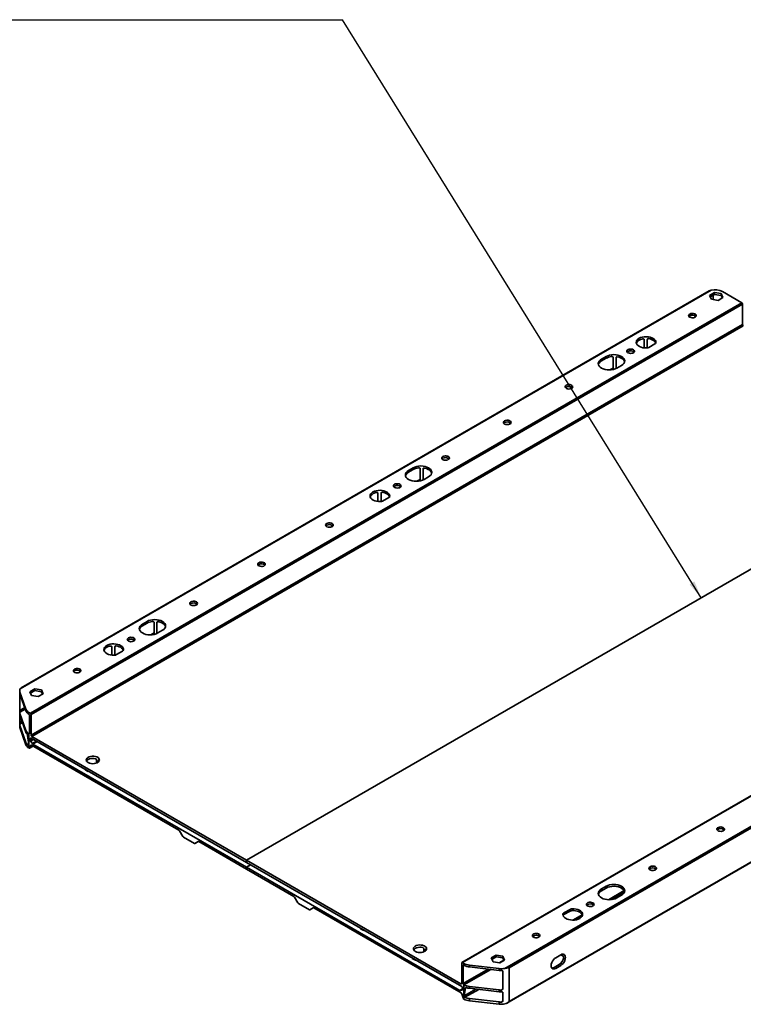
# Model space of a CAD drawing. Header units: millimetres. Extents: x 16930 to 21376, y -5668 to -2995.
# Tile 10 of 13: x 19112 to 19775, y -4952 to -4049. Entities that reach past the tile are written whole.
import ezdxf

# ---------------------------------------------------------------- set-up
doc = ezdxf.new("R2010")
doc.units = ezdxf.units.MM
doc.layers.add('7标注层', color=4, linetype='CONTINUOUS')
doc.layers.add('文字层', color=3, linetype='CONTINUOUS')
doc.layers.add('轮廓实线层', color=7, linetype='CONTINUOUS', lineweight=35)
doc.styles.add('SLDTEXTSTYLE1', font='仿宋_GB2312.ttf', dxfattribs={"width": 0.7, "bigfont": 'bigfont'})
doc.dimstyles.new('SLDDIMSTYLE1', dxfattribs={"dimtxt": 16, "dimasz": 16, "dimexe": 5, "dimexo": 0.0625, "dimgap": 4, "dimtad": 1, "dimdec": 1, "dimrnd": 1e-09, "dimzin": 12, "dimdsep": 46, "dimtxsty": 'SLDTEXTSTYLE1', "dimcen": 0.09, "dimadec": 0, "dimazin": 3, "dimtfac": 1, "dimtdec": 1, "dimtmove": 0, "dimatfit": 2, "dimfxl": 0, "dimfrac": 2, "dimtolj": 1, "dimtzin": 12, "dimarcsym": 0})

msp = doc.modelspace()

# ---------------------------------------------------------------- linework, layer by layer
at = {"layer": '7标注层', "color": 3}
msp.add_line((18972.85, -4049.42), (19408.05, -4049.42), dxfattribs=at)
at = {"layer": '轮廓实线层'}
for p, q in [((19745.76, -4297.33), (19112.65, -4662.82)), ((19743.88, -4298.08), (19113.53, -4661.97)), ((19748.82, -4299.65), (19744.33, -4302.24)), ((19744.33, -4302.24), (19745.97, -4305.79)), ((19748.82, -4301.28), (19744.92, -4303.53)), ((19745.97, -4305.79), (19752.1, -4306.73)), ((19747.63, -4306.04), (19747.63, -4301.97)), ((19754.95, -4300.6), (19748.82, -4299.65)), ((19748.82, -4301.28), (19748.82, -4299.65)), ((19754.95, -4302.23), (19748.82, -4301.28)), ((19752.1, -4306.73), (19756.59, -4304.14)), ((19756.59, -4304.14), (19754.95, -4300.6)), ((19754.95, -4302.23), (19754.95, -4300.6)), ((19756, -4304.49), (19754.95, -4302.23)), ((19773.79, -4308.91), (19756.12, -4298.7)), ((19121.84, -4685.27), (19773.79, -4308.91)), ((19774.5, -4310.13), (19122.55, -4686.5)), ((19774.5, -4328.91), (19774.5, -4310.13)), ((19122.55, -4705.28), (19774.5, -4328.91)), ((19775.21, -4330.14), (19123.26, -4706.5)), ((19688.44, -4341.85), (19687.26, -4342.53)), ((19684.33, -4350.33), (19684.33, -4342.6)), ((19687.26, -4342.53), (19687.26, -4350.37)), ((19688.61, -4349.92), (19694.22, -4346.68)), ((19649.49, -4358.22), (19645.24, -4360.67)), ((19649.49, -4359.85), (19645.24, -4362.3)), ((19649.49, -4359.85), (19649.49, -4358.22)), ((19655.93, -4370.13), (19655.93, -4358.99)), ((19659.69, -4358.45), (19658.57, -4359.1)), ((19658.57, -4359.1), (19658.57, -4369.25)), ((19645.24, -4362.3), (19645.24, -4360.67)), ((19652.95, -4370.51), (19655.93, -4368.79)), ((19659.39, -4368.83), (19663.63, -4366.38)), ((19319.83, -4819.98), (19971.78, -4443.62)), ((19472.71, -4460.27), (19468.47, -4462.72)), ((19472.71, -4461.9), (19468.47, -4464.35)), ((19468.47, -4464.35), (19468.47, -4462.72)), ((19472.71, -4461.9), (19472.71, -4460.27)), ((19479.15, -4472.18), (19479.15, -4461.04)), ((19482.91, -4460.5), (19481.8, -4461.15)), ((19481.8, -4461.15), (19481.8, -4471.3)), ((19482.61, -4470.88), (19486.85, -4468.43)), ((19476.17, -4472.56), (19479.15, -4470.84)), ((19440.38, -4491.16), (19440.38, -4483.43)), ((19444.49, -4482.68), (19443.31, -4483.36)), ((19443.31, -4483.36), (19443.31, -4491.2)), ((19444.66, -4490.75), (19450.27, -4487.51)), ((20169.27, -4537.45), (19517.32, -4913.82)), ((19517.82, -4913.87), (20169.77, -4537.5)), ((20189.83, -4553.68), (19556.71, -4919.18)), ((19560.5, -4918.62), (20187.45, -4556.69)), ((19558.59, -4951.09), (20188.94, -4587.19)), ((20187.45, -4587.72), (19560.5, -4949.65)), ((19228.76, -4601.1), (19224.51, -4603.55)), ((19228.76, -4602.73), (19224.51, -4605.18)), ((19224.51, -4605.18), (19224.51, -4603.55)), ((19228.76, -4602.73), (19228.76, -4601.1)), ((19235.2, -4613.01), (19235.2, -4601.87)), ((19238.96, -4601.33), (19237.84, -4601.98)), ((19237.84, -4601.98), (19237.84, -4612.13)), ((19232.22, -4613.39), (19235.2, -4611.67)), ((19238.66, -4611.71), (19242.9, -4609.26)), ((19196.42, -4631.99), (19196.42, -4624.26)), ((19200.54, -4623.51), (19199.36, -4624.2)), ((19199.36, -4624.2), (19199.36, -4632.03)), ((19200.71, -4631.58), (19206.32, -4628.34)), ((19112.19, -4667.17), (19112.19, -4682.68)), ((19117.71, -4681.52), (19112.29, -4665.85)), ((19112.29, -4665.85), (19112.29, -4667.48)), ((19125.86, -4662.95), (19121.36, -4665.55)), ((19121.36, -4665.55), (19123.01, -4669.09)), ((19121.96, -4666.83), (19125.86, -4664.59)), ((19131.99, -4663.9), (19125.86, -4662.95)), ((19125.86, -4664.59), (19125.86, -4662.95)), ((19131.99, -4665.53), (19125.86, -4664.59)), ((19133.63, -4667.44), (19131.99, -4663.9)), ((19131.99, -4665.53), (19131.99, -4663.9)), ((19133.04, -4667.79), (19131.99, -4665.53)), ((19117.71, -4683.15), (19112.29, -4667.48)), ((19123.01, -4669.09), (19129.14, -4670.04)), ((19129.14, -4670.04), (19133.63, -4667.44)), ((19117.13, -4681.46), (19112.09, -4684.37)), ((19112.19, -4682.68), (19116.66, -4680.1)), ((19117.71, -4683.15), (19117.71, -4681.52)), ((19120.45, -4684.47), (19120.45, -4686.1)), ((19121.84, -4685.27), (19120.45, -4684.47)), ((19114.65, -4693.92), (19112.09, -4695.4)), ((19112.19, -4686.76), (19112.19, -4693.71)), ((19112.19, -4693.71), (19114.18, -4692.56)), ((19112.29, -4685.45), (19117.71, -4701.11)), ((19112.29, -4685.45), (19112.29, -4687.08)), ((19117.71, -4702.75), (19112.29, -4687.08)), ((19120.45, -4686.1), (19120.43, -4686.09)), ((19121.14, -4703.64), (19121.14, -4687.31)), ((19122.55, -4705.28), (19122.55, -4686.5)), ((19112.29, -4696.47), (19117.71, -4712.14)), ((19112.29, -4696.47), (19112.29, -4698.51)), ((19117.71, -4714.18), (19112.29, -4698.51)), ((19117.71, -4702.75), (19117.71, -4701.11)), ((19117.71, -4714.18), (19117.71, -4712.14)), ((19120.43, -4704.05), (19121.14, -4703.64)), ((19120.43, -4704.05), (19120.45, -4704.06)), ((19120.45, -4704.06), (19120.45, -4717.13)), ((19122.55, -4708.13), (19121.84, -4708.54)), ((19121.84, -4708.54), (19121.84, -4709.98)), ((19121.84, -4709.98), (19123.8, -4708.86)), ((19124.65, -4709.35), (19122.13, -4710.8)), ((19122.13, -4710.8), (19123.78, -4713.17)), ((19319.83, -4822.02), (19122.55, -4708.13)), ((19319.83, -4819.98), (19123.26, -4706.5)), ((19123.78, -4713.17), (19127.53, -4711.01)), ((19128.09, -4711.33), (19124.2, -4713.58)), ((19119.65, -4714.57), (19120.3, -4714.19)), ((19120.45, -4717.13), (19120.66, -4717.25)), ((19121.16, -4717.3), (19124.49, -4715.38)), ((19121.31, -4717.11), (19122.37, -4714.67)), ((19121.31, -4717.11), (19124.4, -4715.33)), ((19122.77, -4714.44), (19122.37, -4714.67)), ((19123.03, -4714.54), (19258.02, -4792.46)), ((19124.2, -4713.58), (19319.83, -4826.51)), ((19182.59, -4730.96), (19182.59, -4728.17)), ((19184.53, -4728.69), (19184.01, -4728.99)), ((19184.01, -4728.99), (19184.01, -4730.14)), ((19184.85, -4729.16), (19184.53, -4728.69)), ((19172.05, -4737.12), (19172.4, -4736.91)), ((19174.88, -4738.75), (19172.05, -4737.12)), ((19175.23, -4738.55), (19174.88, -4738.75)), ((19219.42, -4764.47), (19219.78, -4764.26)), ((19222.25, -4766.1), (19219.42, -4764.47)), ((19222.61, -4765.9), (19222.25, -4766.1)), ((19258.52, -4792.99), (19261.64, -4798.4)), ((19262.14, -4798.93), (19272.16, -4804.71)), ((19272.66, -4804.76), (19275.8, -4802.95)), ((19272.66, -4804.76), (19275.78, -4802.96)), ((19276.28, -4803.01), (19319.83, -4828.15)), ((19319.83, -4822.02), (19319.83, -4819.98)), ((19319.83, -4819.98), (19516.41, -4933.46)), ((19319.83, -4822.02), (19517.12, -4935.91)), ((19323.72, -4824.27), (19319.83, -4826.51)), ((19319.83, -4828.15), (19319.83, -4826.51)), ((19515.47, -4939.45), (19319.83, -4826.51)), ((19363.38, -4853.29), (19319.83, -4828.15)), ((19645.24, -4846.43), (19649.49, -4843.98)), ((19645.24, -4848.06), (19649.49, -4845.61)), ((19645.24, -4848.06), (19645.24, -4846.43)), ((19649.49, -4845.61), (19649.49, -4843.98)), ((19367, -4859.22), (19363.88, -4853.82)), ((19666.05, -4847.89), (19651.54, -4856.27)), ((19654.61, -4856.13), (19666.29, -4849.39)), ((19663.63, -4852.15), (19659.39, -4854.59)), ((19377.52, -4865.53), (19367.5, -4859.75)), ((19381.16, -4863.77), (19378.02, -4865.58)), ((19381.14, -4863.78), (19378.02, -4865.58)), ((19516.64, -4941.76), (19381.64, -4863.83)), ((19610.83, -4868.34), (19616.44, -4865.1)), ((19616.44, -4866.73), (19616.44, -4865.1)), ((19618.38, -4866.23), (19618.38, -4864.59)), ((19609.96, -4870.11), (19609.96, -4869.45)), ((19610.83, -4869.97), (19616.44, -4866.73)), ((19610.83, -4869.97), (19610.83, -4868.34)), ((19627.63, -4870.07), (19619.14, -4874.97)), ((19622.87, -4874.45), (19627.04, -4872.05)), ((19424.84, -4882.64), (19424.48, -4882.85)), ((19424.48, -4882.85), (19427.31, -4884.48)), ((19427.31, -4884.48), (19427.67, -4884.28)), ((19482.41, -4901.25), (19482.41, -4904.04)), ((19483.82, -4902.07), (19484.35, -4901.76)), ((19484.35, -4901.76), (19484.67, -4902.24)), ((19472.21, -4909.99), (19471.86, -4910.2)), ((19471.86, -4910.2), (19474.69, -4911.83)), ((19483.82, -4903.22), (19483.82, -4902.07)), ((19544.21, -4909.65), (19548.71, -4907.06)), ((19545.86, -4913.19), (19544.21, -4909.65)), ((19544.81, -4910.94), (19548.71, -4908.69)), ((19548.71, -4907.06), (19554.84, -4908.01)), ((19548.71, -4908.69), (19548.71, -4907.06)), ((19548.71, -4908.69), (19554.84, -4909.64)), ((19554.84, -4908.01), (19556.48, -4911.55)), ((19554.84, -4909.64), (19554.84, -4908.01)), ((19554.84, -4909.64), (19555.89, -4911.89)), ((19603.35, -4909.4), (19607.94, -4906.75)), ((19607.94, -4906.75), (19610.06, -4907.97)), ((19609.82, -4906.48), (19609.36, -4906.21)), ((19610.2, -4906.26), (19609.82, -4906.48)), ((19610.15, -4906.19), (19610.2, -4906.26)), ((19474.69, -4911.83), (19475.04, -4911.62)), ((19517.12, -4933.05), (19517.12, -4914.27)), ((19517.82, -4913.87), (19519.22, -4914.67)), ((19518.53, -4916.72), (19519.24, -4916.32)), ((19518.53, -4933.05), (19518.53, -4916.72)), ((19541.4, -4919.85), (19518.53, -4933.05)), ((19519.22, -4914.67), (19519.22, -4916.3)), ((19519.22, -4916.3), (19519.24, -4916.32)), ((19524.33, -4916.25), (19551.47, -4919.38)), ((19524.33, -4917.88), (19524.33, -4916.25)), ((19524.33, -4917.88), (19551.47, -4921.02)), ((19551.99, -4914.14), (19545.86, -4913.19)), ((19555.74, -4911.57), (19551.44, -4914.06)), ((19551.47, -4919.38), (19551.47, -4921.02)), ((19556.48, -4911.55), (19551.99, -4914.14)), ((19560.5, -4949.65), (19560.5, -4918.62)), ((19606.53, -4915.73), (19601.93, -4918.38)), ((19601.93, -4918.38), (19603.35, -4919.2)), ((19607.94, -4916.54), (19603.35, -4919.2)), ((19606.53, -4915.73), (19607.94, -4916.54)), ((19519.24, -4934.28), (19543.75, -4920.13)), ((19554.84, -4921.89), (19554.84, -4938.22)), ((19517.12, -4933.05), (19516.41, -4933.46)), ((19517.82, -4937.14), (19517.82, -4938.58)), ((19519.22, -4934.27), (19519.22, -4947.33)), ((19519.24, -4934.28), (19519.22, -4934.27)), ((19520.54, -4937.23), (19521.25, -4936.82)), ((19551.47, -4938.98), (19524.33, -4935.85)), ((19524.33, -4937.48), (19524.33, -4935.85)), ((19524.33, -4937.48), (19551.47, -4940.61)), ((19517.82, -4938.09), (19515.47, -4939.45)), ((19515.89, -4939.53), (19517.82, -4938.42)), ((19517.54, -4939.07), (19515.89, -4939.53)), ((19518.35, -4946.32), (19517.29, -4942.65)), ((19517.68, -4938.99), (19517.54, -4939.07)), ((19530.23, -4938.16), (19519.37, -4944.43)), ((19520.12, -4945.75), (19532.76, -4938.45)), ((19551.47, -4950), (19524.33, -4946.87)), ((19524.33, -4948.91), (19524.33, -4946.87)), ((19551.47, -4938.98), (19551.47, -4940.61)), ((19554.84, -4938.22), (19553.33, -4939.09)), ((19554.84, -4941.48), (19554.84, -4949.24)), ((19519.22, -4947.33), (19519.01, -4947.21)), ((19524.33, -4948.91), (19551.47, -4952.04)), ((19551.47, -4950), (19551.47, -4952.04)), ((19554.84, -4949.24), (19553.33, -4950.12))]:
    msp.add_line(p, q, dxfattribs=at)
at = {"layer": '轮廓实线层', "flags": 128}
for points in [[(19745.76, -4297.33), (19744.04, -4297.99), (19743.89, -4298.1)], [(19726.14, -4319.28), (19725.47, -4319.82), (19725.14, -4320.45), (19725.19, -4321.12), (19725.6, -4321.74), (19726.35, -4322.25), (19727.34, -4322.59), (19728.47, -4322.72), (19729.61, -4322.64), (19730.64, -4322.35), (19731.46, -4321.88), (19731.97, -4321.28), (19732.11, -4320.62), (19731.87, -4319.97), (19731.28, -4319.4), (19730.4, -4318.97), (19729.33, -4318.73), (19728.18, -4318.7), (19727.07, -4318.89), (19726.14, -4319.28)], [(19726.14, -4320.91), (19725.47, -4321.45), (19725.41, -4321.52)], [(19695.1, -4345.56), (19695.03, -4344.52), (19694.6, -4343.5), (19693.82, -4342.56), (19692.74, -4341.72), (19691.38, -4341.03), (19689.82, -4340.5), (19688.1, -4340.17), (19686.3, -4340.04), (19684.5, -4340.13), (19682.76, -4340.42), (19681.15, -4340.9), (19679.75, -4341.56), (19678.6, -4342.37), (19677.76, -4343.3), (19677.26, -4344.3), (19677.12, -4345.35), (19677.34, -4346.38), (19677.91, -4347.38), (19678.82, -4348.28), (19680.02, -4349.06), (19681.47, -4349.69), (19683.11, -4350.14), (19684.87, -4350.38), (19686.68, -4350.42)], [(19684.33, -4342.6), (19684.32, -4342.5), (19684.25, -4342.37), (19684.08, -4342.22), (19683.74, -4342.08), (19683.02, -4342.04), (19682.19, -4342.19)], [(19688.44, -4341.85), (19688.16, -4341.84), (19687.75, -4341.93), (19687.43, -4342.14), (19687.3, -4342.35), (19687.26, -4342.53)], [(19694.97, -4345.96), (19694.76, -4345.43), (19694.21, -4344.6), (19693.42, -4343.84), (19692.42, -4343.16), (19691.23, -4342.6), (19689.89, -4342.16), (19688.44, -4341.85)], [(19663.63, -4366.38), (19664.87, -4365.51), (19665.8, -4364.51), (19666.36, -4363.43), (19666.56, -4362.3), (19666.36, -4361.17), (19665.8, -4360.09), (19664.87, -4359.09), (19663.63, -4358.22), (19662.11, -4357.5), (19660.38, -4356.97), (19658.51, -4356.64), (19656.56, -4356.53), (19654.61, -4356.64), (19652.73, -4356.97), (19651, -4357.5), (19649.49, -4358.22)], [(19655.93, -4358.99), (19655.93, -4358.97), (19655.88, -4358.79), (19655.77, -4358.63), (19655.51, -4358.45), (19655.04, -4358.31), (19654.27, -4358.31)], [(19659.69, -4358.45), (19659.4, -4358.43), (19659.03, -4358.51), (19658.73, -4358.7), (19658.6, -4358.91), (19658.57, -4359.1)], [(19666.46, -4363.12), (19666.29, -4362.6), (19665.62, -4361.49), (19664.57, -4360.48), (19663.2, -4359.62), (19661.55, -4358.93), (19659.69, -4358.45)], [(19669.57, -4351.93), (19668.9, -4352.47), (19668.57, -4353.11), (19668.62, -4353.78), (19669.04, -4354.4), (19669.78, -4354.9), (19670.77, -4355.24), (19671.9, -4355.38), (19673.04, -4355.3), (19674.08, -4355.01), (19674.89, -4354.54), (19675.4, -4353.94), (19675.54, -4353.28), (19675.3, -4352.63), (19674.71, -4352.06), (19673.83, -4351.63), (19672.76, -4351.38), (19671.61, -4351.36), (19670.51, -4351.55), (19669.57, -4351.93)], [(19669.57, -4353.57), (19668.9, -4354.11), (19668.84, -4354.18)], [(19645.24, -4360.67), (19644, -4361.54), (19643.08, -4362.54), (19642.51, -4363.62), (19642.31, -4364.75), (19642.51, -4365.88), (19643.08, -4366.96), (19644, -4367.96), (19645.24, -4368.83), (19646.76, -4369.55), (19648.49, -4370.08), (19650.36, -4370.41), (19652.31, -4370.52), (19654.26, -4370.41), (19656.14, -4370.08), (19657.87, -4369.55), (19659.39, -4368.83)], [(19613, -4384.59), (19612.33, -4385.13), (19612, -4385.77), (19612.05, -4386.43), (19612.47, -4387.05), (19613.21, -4387.56), (19614.2, -4387.9), (19615.33, -4388.04), (19616.47, -4387.95), (19617.51, -4387.66), (19618.32, -4387.19), (19618.83, -4386.59), (19618.97, -4385.93), (19618.73, -4385.28), (19618.14, -4384.71), (19617.27, -4384.28), (19616.19, -4384.04), (19615.04, -4384.01), (19613.94, -4384.2), (19613, -4384.59)], [(19613, -4386.22), (19612.33, -4386.76), (19612.27, -4386.83)], [(19556.43, -4417.24), (19555.76, -4417.79), (19555.43, -4418.42), (19555.48, -4419.09), (19555.9, -4419.71), (19556.64, -4420.22), (19557.63, -4420.56), (19558.76, -4420.69), (19559.9, -4420.61), (19560.94, -4420.32), (19561.75, -4419.85), (19562.26, -4419.25), (19562.4, -4418.59), (19562.17, -4417.94), (19561.58, -4417.37), (19560.7, -4416.94), (19559.62, -4416.7), (19558.47, -4416.67), (19557.37, -4416.86), (19556.43, -4417.24)], [(19556.43, -4418.88), (19555.76, -4419.42), (19555.7, -4419.49)], [(19499.86, -4449.9), (19499.19, -4450.44), (19498.86, -4451.08), (19498.91, -4451.74), (19499.33, -4452.36), (19500.07, -4452.87), (19501.06, -4453.21), (19502.19, -4453.35), (19503.34, -4453.27), (19504.37, -4452.97), (19505.19, -4452.5), (19505.69, -4451.91), (19505.83, -4451.25), (19505.6, -4450.6), (19505.01, -4450.02), (19504.13, -4449.59), (19503.05, -4449.35), (19501.9, -4449.33), (19500.8, -4449.51), (19499.86, -4449.9)], [(19486.85, -4468.43), (19488.09, -4467.56), (19489.02, -4466.56), (19489.59, -4465.48), (19489.78, -4464.35), (19489.59, -4463.23), (19489.02, -4462.14), (19488.09, -4461.14), (19486.85, -4460.27), (19485.34, -4459.55), (19483.61, -4459.02), (19481.73, -4458.69), (19479.78, -4458.58), (19477.83, -4458.69), (19475.95, -4459.02), (19474.22, -4459.55), (19472.71, -4460.27)], [(19499.86, -4451.53), (19499.19, -4452.08), (19499.14, -4452.15)], [(19468.47, -4462.72), (19467.22, -4463.59), (19466.3, -4464.59), (19465.73, -4465.67), (19465.54, -4466.8), (19465.73, -4467.93), (19466.3, -4469.01), (19467.22, -4470.01), (19468.47, -4470.88), (19469.98, -4471.6), (19471.71, -4472.13), (19473.59, -4472.46), (19475.54, -4472.57), (19477.49, -4472.46), (19479.36, -4472.13), (19481.09, -4471.6), (19482.61, -4470.88)], [(19479.15, -4461.04), (19479.15, -4461.02), (19479.11, -4460.84), (19478.99, -4460.68), (19478.74, -4460.5), (19478.26, -4460.36), (19477.49, -4460.36)], [(19482.91, -4460.5), (19482.62, -4460.48), (19482.25, -4460.56), (19481.96, -4460.75), (19481.83, -4460.96), (19481.8, -4461.15)], [(19489.68, -4465.17), (19489.51, -4464.65), (19488.84, -4463.54), (19487.8, -4462.53), (19486.42, -4461.67), (19484.77, -4460.98), (19482.91, -4460.5)], [(19455.67, -4475.41), (19455, -4475.96), (19454.67, -4476.59), (19454.72, -4477.26), (19455.14, -4477.88), (19455.88, -4478.38), (19456.87, -4478.73), (19458, -4478.86), (19459.14, -4478.78), (19460.18, -4478.49), (19460.99, -4478.02), (19461.5, -4477.42), (19461.64, -4476.76), (19461.4, -4476.11), (19460.81, -4475.54), (19459.93, -4475.11), (19458.86, -4474.87), (19457.71, -4474.84), (19456.61, -4475.03), (19455.67, -4475.41)], [(19455.67, -4477.05), (19455, -4477.59), (19454.94, -4477.66)], [(19451.14, -4486.39), (19451.08, -4485.35), (19450.65, -4484.33), (19449.87, -4483.39), (19448.79, -4482.55), (19447.43, -4481.86), (19445.86, -4481.33), (19444.15, -4481), (19442.35, -4480.87), (19440.54, -4480.96), (19438.8, -4481.25), (19437.2, -4481.73), (19435.8, -4482.39), (19434.65, -4483.2), (19433.81, -4484.13), (19433.31, -4485.13), (19433.16, -4486.18), (19433.38, -4487.21), (19433.96, -4488.21), (19434.87, -4489.11), (19436.07, -4489.89), (19437.52, -4490.52), (19439.16, -4490.97), (19440.92, -4491.21), (19442.73, -4491.25)], [(19440.38, -4483.43), (19440.36, -4483.33), (19440.3, -4483.2), (19440.13, -4483.05), (19439.79, -4482.91), (19439.07, -4482.87), (19438.24, -4483.02)], [(19444.49, -4482.68), (19444.21, -4482.67), (19443.8, -4482.76), (19443.47, -4482.97), (19443.34, -4483.18), (19443.31, -4483.36)], [(19451.02, -4486.79), (19450.81, -4486.26), (19450.26, -4485.43), (19449.47, -4484.67), (19448.47, -4483.99), (19447.28, -4483.43), (19445.94, -4482.99), (19444.49, -4482.68)], [(19393.44, -4511.34), (19392.77, -4511.88), (19392.44, -4512.51), (19392.49, -4513.18), (19392.91, -4513.8), (19393.66, -4514.31), (19394.64, -4514.65), (19395.77, -4514.78), (19396.92, -4514.7), (19397.95, -4514.41), (19398.77, -4513.94), (19399.27, -4513.34), (19399.41, -4512.68), (19399.18, -4512.03), (19398.59, -4511.46), (19397.71, -4511.03), (19396.64, -4510.79), (19395.48, -4510.76), (19394.38, -4510.95), (19393.44, -4511.34)], [(19393.44, -4512.97), (19392.77, -4513.51), (19392.72, -4513.58)], [(19331.22, -4547.26), (19330.55, -4547.8), (19330.22, -4548.44), (19330.27, -4549.1), (19330.69, -4549.72), (19331.43, -4550.23), (19332.42, -4550.57), (19333.55, -4550.71), (19334.69, -4550.62), (19335.73, -4550.33), (19336.54, -4549.86), (19337.05, -4549.26), (19337.19, -4548.6), (19336.95, -4547.95), (19336.36, -4547.38), (19335.48, -4546.95), (19334.41, -4546.71), (19333.26, -4546.68), (19332.15, -4546.87), (19331.22, -4547.26)], [(19331.22, -4548.89), (19330.55, -4549.43), (19330.49, -4549.5)], [(19268.99, -4583.18), (19268.32, -4583.72), (19267.99, -4584.36), (19268.04, -4585.02), (19268.46, -4585.64), (19269.2, -4586.15), (19270.19, -4586.49), (19271.32, -4586.63), (19272.47, -4586.55), (19273.5, -4586.25), (19274.31, -4585.78), (19274.82, -4585.19), (19274.96, -4584.53), (19274.73, -4583.87), (19274.14, -4583.3), (19273.26, -4582.87), (19272.18, -4582.63), (19271.03, -4582.6), (19269.93, -4582.79), (19268.99, -4583.18)], [(19268.99, -4584.81), (19268.32, -4585.35), (19268.26, -4585.43)], [(19224.51, -4603.55), (19223.27, -4604.42), (19222.35, -4605.42), (19221.78, -4606.51), (19221.59, -4607.63), (19221.78, -4608.76), (19222.35, -4609.84), (19223.27, -4610.84), (19224.51, -4611.71), (19226.03, -4612.43), (19227.76, -4612.96), (19229.63, -4613.29), (19231.59, -4613.4), (19233.54, -4613.29), (19235.41, -4612.96), (19237.14, -4612.43), (19238.66, -4611.71)], [(19242.9, -4609.26), (19244.14, -4608.39), (19245.07, -4607.39), (19245.64, -4606.31), (19245.83, -4605.18), (19245.64, -4604.06), (19245.07, -4602.97), (19244.14, -4601.97), (19242.9, -4601.1), (19241.38, -4600.38), (19239.65, -4599.85), (19237.78, -4599.52), (19235.83, -4599.41), (19233.88, -4599.52), (19232, -4599.85), (19230.27, -4600.38), (19228.76, -4601.1)], [(19235.2, -4601.87), (19235.2, -4601.85), (19235.15, -4601.67), (19235.04, -4601.51), (19234.78, -4601.33), (19234.31, -4601.19), (19233.54, -4601.2)], [(19238.96, -4601.33), (19238.67, -4601.31), (19238.3, -4601.39), (19238, -4601.58), (19237.88, -4601.79), (19237.84, -4601.98)], [(19245.73, -4606), (19245.56, -4605.48), (19244.89, -4604.37), (19243.84, -4603.36), (19242.47, -4602.5), (19240.82, -4601.81), (19238.96, -4601.33)], [(19207.19, -4627.22), (19207.12, -4626.18), (19206.69, -4625.16), (19205.92, -4624.22), (19204.83, -4623.38), (19203.48, -4622.69), (19201.91, -4622.16), (19200.2, -4621.83), (19198.4, -4621.7), (19196.59, -4621.79), (19194.85, -4622.08), (19193.25, -4622.56), (19191.85, -4623.22), (19190.7, -4624.03), (19189.86, -4624.96), (19189.36, -4625.96), (19189.21, -4627.01), (19189.43, -4628.04), (19190.01, -4629.04), (19190.91, -4629.94), (19192.12, -4630.72), (19193.57, -4631.35), (19195.2, -4631.8), (19196.96, -4632.04), (19198.77, -4632.08)], [(19211.72, -4616.24), (19211.05, -4616.79), (19210.72, -4617.42), (19210.77, -4618.09), (19211.18, -4618.71), (19211.93, -4619.21), (19212.92, -4619.56), (19214.05, -4619.69), (19215.19, -4619.61), (19216.22, -4619.32), (19217.04, -4618.85), (19217.55, -4618.25), (19217.69, -4617.59), (19217.45, -4616.94), (19216.86, -4616.37), (19215.98, -4615.94), (19214.91, -4615.7), (19213.76, -4615.67), (19212.65, -4615.86), (19211.72, -4616.24)], [(19211.72, -4617.88), (19211.05, -4618.42), (19210.99, -4618.49)], [(19196.42, -4624.26), (19196.41, -4624.16), (19196.35, -4624.03), (19196.18, -4623.88), (19195.84, -4623.74), (19195.12, -4623.7), (19194.29, -4623.85)], [(19200.54, -4623.51), (19200.25, -4623.5), (19199.85, -4623.59), (19199.52, -4623.8), (19199.39, -4624.01), (19199.36, -4624.2)], [(19207.07, -4627.62), (19206.86, -4627.09), (19206.31, -4626.26), (19205.52, -4625.5), (19204.52, -4624.82), (19203.33, -4624.26), (19201.99, -4623.82), (19200.54, -4623.51)], [(19162.22, -4644.82), (19161.55, -4645.36), (19161.22, -4646), (19161.27, -4646.66), (19161.69, -4647.28), (19162.43, -4647.79), (19163.42, -4648.13), (19164.55, -4648.27), (19165.69, -4648.18), (19166.73, -4647.89), (19167.54, -4647.42), (19168.05, -4646.82), (19168.19, -4646.16), (19167.95, -4645.51), (19167.36, -4644.94), (19166.48, -4644.51), (19165.41, -4644.27), (19164.26, -4644.24), (19163.16, -4644.43), (19162.22, -4644.82)], [(19162.22, -4646.45), (19161.55, -4646.99), (19161.49, -4647.06)], [(19113.55, -4661.99), (19113.44, -4662.03), (19112.65, -4662.82)], [(19119.65, -4714.57), (19119.86, -4714.67), (19120.05, -4714.67), (19120.2, -4714.56), (19120.29, -4714.36), (19120.3, -4714.09), (19120.3, -4714.05)], [(19120.66, -4717.25), (19120.76, -4717.3), (19120.86, -4717.33), (19120.96, -4717.35), (19121.05, -4717.34), (19121.14, -4717.31), (19121.21, -4717.26), (19121.27, -4717.2), (19121.31, -4717.11)], [(19122.37, -4714.67), (19122.42, -4714.59), (19122.48, -4714.52), (19122.55, -4714.47), (19122.63, -4714.45), (19122.72, -4714.44), (19122.82, -4714.45), (19122.92, -4714.48), (19123.03, -4714.54)], [(19174.88, -4730.59), (19176.06, -4731.12), (19177.44, -4731.46), (19178.93, -4731.6), (19180.43, -4731.52), (19181.84, -4731.22), (19183.09, -4730.73), (19184.08, -4730.08), (19184.76, -4729.31), (19185.09, -4728.46), (19185.04, -4727.59), (19184.62, -4726.76), (19183.86, -4726.01), (19182.8, -4725.4), (19181.5, -4724.96), (19180.06, -4724.72), (19178.55, -4724.69), (19177.09, -4724.88), (19175.75, -4725.27), (19174.62, -4725.85), (19173.77, -4726.56), (19173.26, -4727.38), (19173.12, -4728.25), (19173.36, -4729.1), (19173.95, -4729.9), (19174.88, -4730.59)], [(19181.7, -4727.05), (19180.31, -4726.78), (19178.84, -4726.72), (19177.39, -4726.86), (19176.04, -4727.21), (19174.88, -4727.73), (19173.97, -4728.4), (19173.38, -4729.16)], [(19184.53, -4728.69), (19184.37, -4728.55), (19184.21, -4728.54), (19184.09, -4728.64), (19184.02, -4728.83), (19184.01, -4728.99)], [(19756.9, -4793), (19755.96, -4793.38), (19754.85, -4793.57), (19753.7, -4793.55), (19752.63, -4793.3), (19751.75, -4792.87), (19751.16, -4792.3), (19750.92, -4791.65), (19751.07, -4790.99), (19751.57, -4790.39), (19752.39, -4789.92), (19753.42, -4789.63), (19754.56, -4789.55), (19755.69, -4789.69), (19756.68, -4790.03), (19757.43, -4790.53), (19757.85, -4791.15), (19757.89, -4791.82), (19757.56, -4792.46), (19756.9, -4793)], [(19694.67, -4828.92), (19693.73, -4829.31), (19692.63, -4829.5), (19691.48, -4829.47), (19690.4, -4829.23), (19689.52, -4828.8), (19688.93, -4828.22), (19688.7, -4827.57), (19688.84, -4826.91), (19689.35, -4826.32), (19690.16, -4825.85), (19691.2, -4825.55), (19692.34, -4825.47), (19693.47, -4825.61), (19694.46, -4825.95), (19695.2, -4826.46), (19695.62, -4827.08), (19695.67, -4827.74), (19695.34, -4828.38), (19694.67, -4828.92)], [(19659.39, -4854.59), (19657.87, -4855.31), (19656.14, -4855.85), (19654.26, -4856.17), (19652.31, -4856.29), (19650.36, -4856.17), (19648.49, -4855.85), (19646.76, -4855.31), (19645.24, -4854.59), (19644, -4853.72), (19643.08, -4852.72), (19642.51, -4851.64), (19642.31, -4850.51), (19642.51, -4849.39), (19643.08, -4848.3), (19644, -4847.31), (19645.24, -4846.43)], [(19649.49, -4843.98), (19651, -4843.26), (19652.73, -4842.73), (19654.61, -4842.4), (19656.56, -4842.29), (19658.51, -4842.4), (19660.38, -4842.73), (19662.11, -4843.26), (19663.63, -4843.98), (19664.87, -4844.86), (19665.8, -4845.85), (19666.36, -4846.94), (19666.56, -4848.06), (19666.36, -4849.19), (19665.8, -4850.27), (19664.87, -4851.27), (19663.63, -4852.15)], [(19649.49, -4845.61), (19651.06, -4844.87), (19652.87, -4844.33), (19654.82, -4844.01), (19656.85, -4843.93), (19658.87, -4844.08), (19660.79, -4844.47), (19662.54, -4845.07), (19664.03, -4845.86), (19665.22, -4846.82), (19666.05, -4847.89)], [(19618.38, -4864.59), (19620.18, -4864.63), (19621.94, -4864.88), (19623.58, -4865.33), (19625.03, -4865.96), (19626.23, -4866.74), (19627.14, -4867.64), (19627.72, -4868.63), (19627.94, -4869.67), (19627.79, -4870.71), (19627.29, -4871.72), (19626.45, -4872.64), (19625.3, -4873.45), (19623.9, -4874.11), (19622.3, -4874.6), (19620.56, -4874.89), (19618.75, -4874.97), (19616.95, -4874.85), (19615.24, -4874.52), (19613.67, -4873.99), (19612.31, -4873.3), (19611.23, -4872.46), (19610.46, -4871.51), (19610.03, -4870.5), (19609.96, -4869.45)], [(19637.39, -4861.98), (19636.46, -4862.37), (19635.35, -4862.56), (19634.2, -4862.53), (19633.13, -4862.29), (19632.25, -4861.86), (19631.66, -4861.29), (19631.42, -4860.64), (19631.56, -4859.98), (19632.07, -4859.38), (19632.89, -4858.91), (19633.92, -4858.62), (19635.06, -4858.54), (19636.19, -4858.67), (19637.18, -4859.01), (19637.93, -4859.52), (19638.34, -4860.14), (19638.39, -4860.8), (19638.06, -4861.44), (19637.39, -4861.98)], [(19618.38, -4866.23), (19619.92, -4866.25), (19621.43, -4866.42), (19622.87, -4866.74), (19624.19, -4867.19), (19625.36, -4867.77), (19626.34, -4868.46), (19627.11, -4869.23), (19627.63, -4870.07)], [(19627.63, -4870.07), (19627.7, -4870.26), (19627.72, -4870.33)], [(19587.9, -4890.56), (19586.96, -4890.94), (19585.85, -4891.13), (19584.7, -4891.11), (19583.63, -4890.86), (19582.75, -4890.43), (19582.16, -4889.86), (19581.92, -4889.21), (19582.07, -4888.55), (19582.57, -4887.95), (19583.39, -4887.48), (19584.42, -4887.19), (19585.57, -4887.11), (19586.69, -4887.25), (19587.68, -4887.59), (19588.43, -4888.09), (19588.85, -4888.71), (19588.89, -4889.38), (19588.57, -4890.02), (19587.9, -4890.56)], [(19474.69, -4903.66), (19473.77, -4902.98), (19473.17, -4902.18), (19472.93, -4901.32), (19473.08, -4900.46), (19473.59, -4899.64), (19474.43, -4898.92), (19475.56, -4898.35), (19476.9, -4897.96), (19478.37, -4897.77), (19479.87, -4897.79), (19481.31, -4898.04), (19482.61, -4898.48), (19483.67, -4899.09), (19484.44, -4899.84), (19484.86, -4900.67), (19484.9, -4901.54), (19484.58, -4902.39), (19483.89, -4903.16), (19482.9, -4903.81), (19481.66, -4904.3), (19480.24, -4904.6), (19478.74, -4904.68), (19477.26, -4904.54), (19475.88, -4904.2), (19474.69, -4903.66)], [(19473.2, -4902.24), (19473.78, -4901.48), (19474.69, -4900.81), (19475.85, -4900.28), (19477.2, -4899.94), (19478.65, -4899.8), (19480.12, -4899.86), (19481.52, -4900.13)], [(19483.82, -4902.07), (19483.85, -4901.83), (19483.94, -4901.67), (19484.08, -4901.61), (19484.23, -4901.65), (19484.35, -4901.76)], [(19603.35, -4919.2), (19602.25, -4919.66), (19601.23, -4919.77), (19600.35, -4919.49), (19599.67, -4918.87), (19599.25, -4917.93), (19599.1, -4916.75), (19599.25, -4915.4), (19599.67, -4913.97), (19600.35, -4912.57), (19601.23, -4911.28), (19602.25, -4910.2), (19603.35, -4909.4)], [(19607.94, -4906.75), (19609.04, -4906.28), (19610.06, -4906.18), (19610.94, -4906.45), (19611.62, -4907.07), (19612.04, -4908.01), (19612.19, -4909.2), (19612.04, -4910.55), (19611.62, -4911.97), (19610.94, -4913.38), (19610.06, -4914.66), (19609.04, -4915.74), (19607.94, -4916.54)], [(19610.2, -4906.26), (19610.29, -4906.44), (19610.26, -4906.56), (19610.12, -4906.59), (19609.92, -4906.53), (19609.82, -4906.48)], [(19560.5, -4918.62), (19560.48, -4918.62), (19558.43, -4918.92), (19556.71, -4919.18)], [(19553.33, -4921.13), (19553.99, -4921.21), (19554.46, -4921.39), (19554.69, -4921.56), (19554.81, -4921.73), (19554.84, -4921.89)], [(19520.54, -4937.23), (19520.63, -4937.01), (19520.8, -4936.86), (19521.04, -4936.8), (19521.32, -4936.83), (19521.4, -4936.85)], [(19554.84, -4938.22), (19554.79, -4938.42), (19554.66, -4938.6), (19554.37, -4938.83), (19553.82, -4939.04), (19553.33, -4939.09)], [(19553.33, -4940.73), (19553.99, -4940.81), (19554.46, -4940.99), (19554.69, -4941.16), (19554.81, -4941.33), (19554.84, -4941.48)], [(19554.84, -4949.24), (19554.79, -4949.44), (19554.66, -4949.62), (19554.37, -4949.85), (19553.82, -4950.06), (19553.33, -4950.12)]]:
    msp.add_lwpolyline(points, dxfattribs=at)
at = {"layer": '轮廓实线层'}
for centre, radius, start, end in [((19749.02, -4312.49), 15.5, 62.77303, 102.13841), ((19772.97, -4310.2), 1.54, 2.60544, 57.39462), ((19728.56, -4325.04), 4.79, 47.26188, 120.42723), ((19776.04, -4328.84), 1.54, 182.60546, 237.3945), ((19680.25, -4346.48), 2.92, 140.00007, 169.6265), ((19684.11, -4350.34), 8.37, 103.22624, 136.76839), ((19686.61, -4346.18), 4.24, 270.97549, 298.23683), ((19693.55, -4345.25), 1.58, 295.25627, 348.69533), ((19655.85, -4371.43), 13.21, 96.84728, 118.78663), ((19671.99, -4357.7), 4.79, 47.26174, 120.42737), ((19647.99, -4367.61), 5.98, 117.32325, 154.75422), ((19615.42, -4390.35), 4.79, 47.26186, 120.42753), ((19558.86, -4423.01), 4.79, 47.26224, 120.42701), ((19502.29, -4455.66), 4.79, 47.26185, 120.4274), ((19471.21, -4469.67), 5.98, 117.32309, 154.7544), ((19479.07, -4473.48), 13.21, 96.84715, 118.78673), ((19458.09, -4481.18), 4.79, 47.26205, 120.42724), ((19436.29, -4487.31), 2.92, 140.00099, 169.62585), ((19440.16, -4491.17), 8.37, 103.22637, 136.76825), ((19449.6, -4486.08), 1.58, 295.2564, 348.69557), ((19442.65, -4487.01), 4.24, 270.97563, 298.23689), ((19395.87, -4517.1), 4.79, 47.26194, 120.42731), ((19333.64, -4553.02), 4.79, 47.26224, 120.42716), ((19271.42, -4588.94), 4.79, 47.26224, 120.42716), ((19235.12, -4614.31), 13.21, 96.84728, 118.78663), ((19227.26, -4610.5), 5.98, 117.32325, 154.75422), ((19214.14, -4622.01), 4.79, 47.26207, 120.42733), ((19192.34, -4628.14), 2.92, 140.00007, 169.6265), ((19196.21, -4632), 8.37, 103.22624, 136.76839), ((19205.65, -4626.92), 1.58, 295.25664, 348.69496), ((19198.7, -4627.85), 4.24, 270.97502, 298.23731), ((19164.64, -4650.58), 4.79, 47.26261, 120.42679), ((19115.55, -4666.34), 3.46, 181.13226, 199.30675), ((19115.61, -4664.71), 3.51, 147.5032, 198.94447), ((19130.61, -4684.62), 18.52, 173.99414, 179.23565), ((19115.55, -4684.3), 3.46, 181.13226, 199.30675), ((19123.09, -4679.28), 5.82, 202.62298, 243.0425), ((19123.08, -4680.92), 5.81, 202.59281, 242.88174), ((19115.55, -4685.94), 3.46, 181.13226, 199.30675), ((19130.61, -4695.64), 18.52, 173.99411, 179.23568), ((19119.59, -4687.39), 1.54, 2.67805, 56.40357), ((19121.01, -4686.57), 1.54, 2.60544, 57.39462), ((19115.55, -4695.33), 3.46, 181.13226, 199.30675), ((19115.54, -4697.37), 3.45, 180.13846, 199.3276), ((19123.08, -4698.88), 5.81, 202.59281, 242.88174), ((19122.06, -4701.15), 4.63, 200.11673, 225.15999), ((19122.61, -4710.22), 5.26, 201.37499, 235.74389), ((19117.24, -4705.86), 2.11, 6.5865, 42.42336), ((19120.71, -4703.72), 0.434, 233.1874, 9.5779), ((19122.27, -4708.47), 0.437, 50.79676, 189.21401), ((19123.34, -4709.92), 1.5, 182.37137, 215.9771), ((19124.08, -4705.21), 1.54, 182.60546, 237.3945), ((19123.09, -4711.94), 5.82, 202.62298, 243.0425), ((19124.91, -4712.41), 1.37, 213.8411, 238.51231), ((19181.37, -4728.23), 1.23, 2.87771, 74.14531), ((19172.33, -4736.78), 0.438, 230.58583, 319.71517), ((19175.71, -4737.46), 1.54, 200.22893, 237.3278), ((19219.7, -4764.13), 0.438, 230.58345, 319.7182), ((19223.08, -4764.81), 1.54, 200.23006, 237.32692), ((19257.26, -4793.69), 1.44, 28.8561, 58.04533), ((19754.42, -4795.75), 4.65, 46.46045, 133.53944), ((19262.91, -4797.7), 1.44, 208.85611, 238.0453), ((19272.46, -4804.3), 0.503, 234.38311, 294.31282), ((19275.99, -4803.42), 0.503, 54.38083, 114.31507), ((19692.19, -4831.68), 4.65, 46.46045, 133.53944), ((19362.62, -4854.51), 1.44, 28.85595, 58.04439), ((19647.53, -4852.9), 5.35, 115.27466, 162.93071), ((19662.9, -4849.29), 3.45, 359.05402, 24.0018), ((19368.26, -4858.53), 1.44, 208.85387, 238.04645), ((19377.82, -4865.13), 0.503, 234.38266, 294.31213), ((19381.35, -4864.24), 0.503, 54.38262, 114.31214), ((19618.45, -4868.83), 4.24, 90.97546, 118.23706), ((19634.92, -4864.74), 4.65, 46.46032, 133.53968), ((19611.5, -4869.76), 1.58, 115.25498, 168.69773), ((19611.7, -4871.62), 1.87, 117.75369, 150.12975), ((19618.45, -4870.47), 4.24, 90.97546, 118.23706), ((19424.76, -4882.51), 0.438, 230.58378, 319.71657), ((19428.14, -4883.19), 1.54, 200.23276, 237.32422), ((19585.42, -4893.31), 4.65, 46.46069, 133.53931), ((19481.19, -4901.3), 1.22, 2.55929, 74.46408), ((19472.14, -4909.86), 0.438, 230.58378, 319.71657), ((19601.43, -4907.85), 9.38, 302.90133, 351.55052), ((19609.39, -4909.11), 1.32, 354.86752, 59.58416), ((19475.52, -4910.54), 1.54, 200.22776, 237.32922), ((19517.55, -4914.2), 0.437, 50.79321, 189.21865), ((19518.96, -4916.65), 0.434, 53.18485, 189.57747), ((19525.65, -4902.91), 13.4, 241.32284, 264.33941), ((19525.65, -4904.53), 13.42, 241.44233, 264.32764), ((19553.42, -4902.49), 17.01, 263.39287, 281.14222), ((19600.02, -4915.48), 3.47, 265.03301, 303.373), ((19553.42, -4904.03), 17.1, 263.43635, 269.68622), ((19516.68, -4933.12), 0.437, 230.79679, 9.20943), ((19516.29, -4937.21), 1.54, 2.60553, 57.39404), ((19520.07, -4932.98), 1.54, 182.67812, 236.40437), ((19525.65, -4922.49), 13.42, 241.44233, 264.32764), ((19526.02, -4922.37), 15.21, 252.3023, 263.60031), ((19515.78, -4938.99), 0.559, 236.34811, 281.60114), ((19515.79, -4943.07), 1.56, 15.54987, 57.13947), ((19517.36, -4938.64), 0.462, 291.96107, 7.72164), ((19519.85, -4945.9), 1.56, 195.55439, 237.13696), ((19520.69, -4944.56), 1.32, 174.61664, 244.46699), ((19525.83, -4932.71), 14.24, 246.32378, 263.92164), ((19553.42, -4921.99), 17.1, 263.43635, 269.68622), ((19553.42, -4923.62), 17.1, 263.43635, 269.68622), ((19525.65, -4935.57), 13.4, 241.32284, 264.33941), ((19553.42, -4933.01), 17.1, 263.43635, 269.68622), ((19553.42, -4935.15), 17.01, 263.39287, 281.14222), ((19554.34, -4943.36), 8.8, 285.60952, 314.38835)]:
    msp.add_arc(centre, radius, start, end, dxfattribs=at)
for centre, major_axis, ratio, start_param, end_param in [((19127.52, -4711.15), (-6.65, 55.55), 0.134389, 1.455057, 1.607056), ((19526.29, -4941.35), (7.79, 47.41), 0.13222, 1.505529, 1.657528)]:
    msp.add_ellipse(centre, major_axis=major_axis, ratio=ratio, start_param=start_param, end_param=end_param, dxfattribs=at)

# ---------------------------------------------------------------- leaders
at = {"layer": '文字层'}
msp.add_leader([(19736.6, -4579.39), (19408.05, -4049.42)], dimstyle='SLDDIMSTYLE1', dxfattribs=at)

doc.saveas('drawing.dxf')
